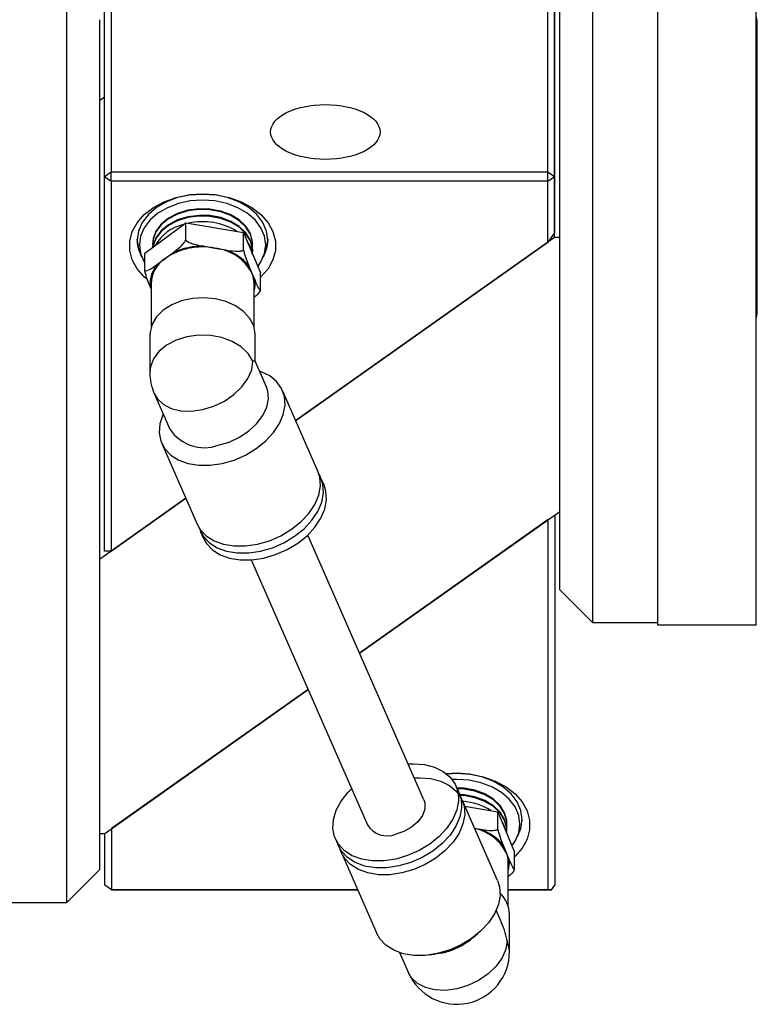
# Model space of a CAD drawing. Header units: inches. Extents: x 2.7 to 31.2, y 0.7 to 21.6.
# Tile 8 of 10: x 16.9 to 19.7, y 15.8 to 19.6. Entities that reach past the tile are written whole.
import ezdxf

# ---------------------------------------------------------------- set-up
doc = ezdxf.new("R2010")
doc.units = ezdxf.units.IN
doc.header["$MEASUREMENT"] = 0

msp = doc.modelspace()

# ---------------------------------------------------------------- linework, layer by layer
at = {"color": 7, "linetype": 'Continuous', "lineweight": 25}
for p, q in [((19.0671, 20.7801), (19.0671, 17.3001)), ((19.3171, 17.2901), (19.3171, 20.7901)), ((19.6921, 17.2901), (19.6921, 20.7901)), ((17.2263, 20.7411), (17.2263, 19.0231)), ((18.8963, 19.0231), (18.8963, 20.7411)), ((17.2013, 19.0054), (17.2013, 20.7234)), ((18.9213, 20.7234), (18.9213, 19.0054)), ((18.9421, 17.4251), (18.9421, 20.6551)), ((18.9221, 18.7718), (18.9221, 20.5252)), ((17.0571, 16.2293), (17.0571, 19.7293)), ((17.1821, 19.6043), (17.1821, 16.3543)), ((19.6971, 18.4796), (19.6971, 19.6006)), ((17.2013, 19.3083), (17.1821, 19.2946)), ((17.2013, 19.0054), (17.2263, 19.0231)), ((17.2263, 18.9877), (17.2263, 19.0231)), ((17.2263, 19.0231), (18.8963, 19.0231)), ((18.8963, 18.9877), (18.8963, 19.0231)), ((18.8963, 19.0231), (18.9213, 19.0054)), ((17.2013, 19.0054), (17.2263, 18.9877)), ((17.2013, 17.5726), (17.2013, 19.0054)), ((18.8963, 18.9877), (17.2263, 18.9877)), ((17.2263, 18.9877), (17.2263, 17.5726)), ((18.8963, 18.9877), (18.9213, 19.0054)), ((18.8963, 18.7536), (18.8963, 18.9877)), ((18.9213, 19.0054), (18.9213, 18.789)), ((17.3554, 18.7118), (17.5121, 18.8282)), ((17.5121, 18.8282), (17.7331, 18.7904)), ((17.5121, 18.761), (17.5121, 18.8282)), ((17.7331, 18.7232), (17.7331, 18.7904)), ((17.7331, 18.7904), (17.7972, 18.6362)), ((18.9213, 18.789), (18.8963, 18.7536)), ((18.9221, 18.7718), (17.9324, 18.072)), ((17.9324, 18.072), (18.8963, 18.7536)), ((18.9421, 18.7718), (18.9221, 18.7718)), ((17.3359, 18.717), (17.3435, 18.6979)), ((17.3554, 18.6446), (17.3554, 18.7118)), ((17.4338, 18.6921), (17.462, 18.713)), ((17.5828, 18.7382), (17.6226, 18.7314)), ((17.6226, 18.7314), (17.6624, 18.7246)), ((17.7678, 18.7185), (17.7678, 18.7215)), ((17.8092, 18.6979), (17.8167, 18.717)), ((17.4055, 18.6711), (17.4338, 18.6921)), ((17.7536, 18.6631), (17.7651, 18.6354)), ((17.7651, 18.6354), (17.7767, 18.6076)), ((17.7972, 18.569), (17.7972, 18.6362)), ((17.3795, 18.596), (17.3795, 18.4297)), ((17.7732, 18.4297), (17.7732, 18.596)), ((17.3795, 18.576), (17.3759, 18.5845)), ((17.3747, 18.399), (17.3747, 18.2565)), ((17.7779, 18.2988), (17.7779, 18.399)), ((17.8207, 18.2012), (17.7779, 18.2988)), ((18.0172, 17.8789), (17.8818, 18.1874)), ((17.3917, 18.1755), (17.4515, 18.0392)), ((17.4203, 17.9849), (17.5557, 17.6764)), ((18.0405, 17.8258), (18.0288, 17.8524)), ((17.5125, 17.775), (17.1821, 17.5413)), ((17.2263, 17.5726), (17.5125, 17.775)), ((18.1763, 17.1833), (18.9421, 17.7248)), ((18.898, 17.6937), (18.1763, 17.1833)), ((18.898, 16.2786), (18.898, 17.6937)), ((18.923, 17.7114), (18.923, 16.2962)), ((17.5674, 17.6498), (17.5791, 17.6232)), ((18.4227, 16.6218), (17.9783, 17.6344)), ((17.2263, 17.5726), (17.2013, 17.5726)), ((17.762, 17.5394), (18.2064, 16.5269)), ((18.9421, 17.4251), (19.0671, 17.3001)), ((19.0671, 17.3001), (19.3171, 17.3001)), ((19.6921, 17.2901), (19.3171, 17.2901)), ((17.2021, 16.4943), (17.9794, 17.044)), ((17.9794, 17.044), (17.228, 16.5126)), ((18.557, 16.649), (18.5453, 16.6756)), ((18.704, 16.3139), (18.5686, 16.6224)), ((18.5795, 16.5977), (18.7048, 16.5763)), ((18.7048, 16.5091), (18.7048, 16.5763)), ((18.7048, 16.5763), (18.769, 16.4221)), ((17.1821, 16.4943), (17.2021, 16.4943)), ((17.203, 16.2962), (17.203, 16.495)), ((17.228, 16.5126), (17.228, 16.2786)), ((18.6164, 16.5135), (18.6341, 16.5105)), ((18.7395, 16.5044), (18.7395, 16.5074)), ((18.7809, 16.4838), (18.7884, 16.5029)), ((18.0838, 16.4731), (18.0955, 16.4465)), ((18.7253, 16.449), (18.7369, 16.4213)), ((18.1072, 16.4199), (18.2426, 16.1114)), ((18.7369, 16.4213), (18.7484, 16.3935)), ((18.769, 16.3549), (18.769, 16.4221)), ((18.7449, 16.2156), (18.7449, 16.3819)), ((17.0571, 16.2293), (17.1821, 16.3543)), ((17.228, 16.2786), (17.203, 16.2962)), ((17.228, 16.2786), (17.203, 16.2962)), ((18.9105, 16.2786), (18.923, 16.2962)), ((17.228, 16.2786), (18.1692, 16.2786)), ((17.228, 16.2786), (17.228, 16.2786)), ((18.1692, 16.2786), (17.228, 16.2786)), ((18.7449, 16.2786), (18.898, 16.2786)), ((18.898, 16.2786), (18.7449, 16.2786)), ((18.9105, 16.2786), (18.898, 16.2786)), ((18.898, 16.2786), (18.9105, 16.2786)), ((16.8071, 16.2293), (17.0571, 16.2293)), ((18.7156, 16.1621), (18.6989, 16.2002)), ((18.7496, 16.0424), (18.7496, 16.1849)), ((18.6126, 16.0972), (18.6287, 16.1108)), ((18.3297, 16.0382), (18.3635, 15.9614)), ((18.4882, 16.0361), (18.464, 16.0319)), ((18.443, 16.0293), (18.464, 16.0319))]:
    msp.add_line(p, q, dxfattribs=at)
at = {"color": 7, "linetype": 'Continuous', "lineweight": 25, "flags": 128}
for points in [[(19.6971, 19.6006), (19.6944, 19.6139), (19.6921, 19.6186)], [(17.3626, 18.6128), (17.3533, 18.6211), (17.3261, 18.6521), (17.3075, 18.6861), (17.298, 18.722), (17.298, 18.7584), (17.3075, 18.7943), (17.3261, 18.8283), (17.3533, 18.8593), (17.388, 18.8863), (17.4292, 18.9082), (17.4753, 18.9245), (17.525, 18.9345), (17.5763, 18.9379)], [(17.5763, 18.9378), (17.5276, 18.9345), (17.4808, 18.9244), (17.4377, 18.9081), (17.3999, 18.8862), (17.3689, 18.8594), (17.3458, 18.8289), (17.3316, 18.7958), (17.3268, 18.7614), (17.3316, 18.727), (17.3433, 18.6983)], [(17.5763, 18.9379), (17.6277, 18.9345), (17.6773, 18.9245), (17.7234, 18.9082), (17.7646, 18.8863), (17.7994, 18.8593), (17.8265, 18.8283), (17.8451, 18.7943), (17.8546, 18.7584), (17.8546, 18.722), (17.8451, 18.6861), (17.8265, 18.6521), (17.7994, 18.6211), (17.7972, 18.6191)], [(17.8093, 18.6983), (17.821, 18.727), (17.8258, 18.7614), (17.821, 18.7958), (17.8068, 18.8289), (17.7838, 18.8594), (17.7527, 18.8862), (17.7149, 18.9081), (17.6718, 18.9244), (17.625, 18.9345), (17.5763, 18.9378)], [(17.5763, 18.9147), (17.5292, 18.9114), (17.4838, 18.9016), (17.442, 18.8858), (17.4054, 18.8646), (17.3753, 18.8387), (17.353, 18.8091), (17.3393, 18.7771), (17.3346, 18.7437), (17.3393, 18.7104), (17.353, 18.6783), (17.3554, 18.6744)], [(17.7872, 18.6603), (17.7996, 18.6783), (17.8134, 18.7104), (17.818, 18.7437), (17.8134, 18.7771), (17.7996, 18.8091), (17.7773, 18.8387), (17.7472, 18.8646), (17.7106, 18.8858), (17.6688, 18.9016), (17.6235, 18.9114), (17.5763, 18.9147)], [(17.7678, 18.7468), (17.7672, 18.7571), (17.7592, 18.7869), (17.742, 18.8147), (17.7164, 18.839), (17.6839, 18.8588), (17.646, 18.8729), (17.6045, 18.8807), (17.5617, 18.8818), (17.5195, 18.8761), (17.4803, 18.8639), (17.4458, 18.8459), (17.4179, 18.8228), (17.3979, 18.796), (17.3869, 18.7667), (17.3848, 18.7468)], [(17.7671, 18.7327), (17.7672, 18.7541), (17.7592, 18.7839), (17.742, 18.8116), (17.7164, 18.836), (17.6839, 18.8557), (17.646, 18.8699), (17.6045, 18.8777), (17.5617, 18.8787), (17.5195, 18.8731), (17.4803, 18.8609), (17.4458, 18.8428), (17.4179, 18.8198), (17.3979, 18.793), (17.3869, 18.7637), (17.3854, 18.7334), (17.3855, 18.7327)], [(17.7672, 18.7326), (17.7672, 18.7541), (17.7592, 18.7839), (17.742, 18.8116), (17.7164, 18.836), (17.6839, 18.8557), (17.646, 18.8699), (17.6045, 18.8777), (17.5617, 18.8787), (17.5195, 18.8731), (17.4803, 18.8609), (17.4458, 18.8428), (17.4179, 18.8198), (17.3979, 18.793), (17.3869, 18.7637), (17.3854, 18.7334), (17.3854, 18.7332)], [(17.7678, 18.7215), (17.7672, 18.7319), (17.7592, 18.7616), (17.742, 18.7894), (17.7165, 18.8138), (17.6839, 18.8335), (17.646, 18.8477), (17.6045, 18.8555), (17.5617, 18.8565), (17.5195, 18.8508), (17.4803, 18.8387), (17.4458, 18.8206), (17.4179, 18.7976), (17.3979, 18.7708), (17.3869, 18.7415), (17.3855, 18.7327)], [(17.7672, 18.7083), (17.7672, 18.7288), (17.7592, 18.7586), (17.742, 18.7864), (17.7164, 18.8108), (17.6839, 18.8305), (17.646, 18.8446), (17.6045, 18.8524), (17.5617, 18.8535), (17.5195, 18.8478), (17.4803, 18.8356), (17.4458, 18.8176), (17.4179, 18.7946), (17.3979, 18.7677), (17.3869, 18.7384), (17.3862, 18.7347)], [(17.7673, 18.7082), (17.7672, 18.7288), (17.7592, 18.7586), (17.742, 18.7864), (17.7165, 18.8108), (17.6839, 18.8305), (17.646, 18.8446), (17.6045, 18.8524), (17.5617, 18.8535), (17.5195, 18.8478), (17.4803, 18.8356), (17.4458, 18.8176), (17.4179, 18.7946), (17.3979, 18.7677), (17.3869, 18.7384), (17.3862, 18.7347)], [(17.3355, 18.7183), (17.3289, 18.7405), (17.3263, 18.7656)], [(17.7672, 18.7074), (17.7592, 18.7364), (17.7468, 18.7579)], [(17.8263, 18.7656), (17.8238, 18.7405), (17.8172, 18.7183)], [(17.7779, 18.399), (17.7778, 18.4033), (17.7718, 18.4338), (17.7566, 18.4627), (17.733, 18.4886), (17.7021, 18.5104), (17.6653, 18.5269), (17.6244, 18.5374), (17.5812, 18.5415), (17.5377, 18.5389), (17.4961, 18.5298), (17.4582, 18.5145), (17.4259, 18.4939), (17.4005, 18.4688), (17.3834, 18.4404), (17.3754, 18.4101), (17.3747, 18.399)], [(19.6921, 18.4615), (19.6944, 18.4662), (19.6971, 18.4796)], [(17.7688, 18.2987), (17.7507, 18.328), (17.7238, 18.3536), (17.6896, 18.3744), (17.6496, 18.3893), (17.606, 18.3975), (17.5609, 18.3986), (17.5166, 18.3926), (17.4752, 18.3798), (17.4389, 18.3608), (17.4096, 18.3366), (17.3885, 18.3083), (17.3769, 18.2775), (17.3747, 18.2565)], [(17.3917, 18.1755), (17.4029, 18.1566), (17.4258, 18.1346), (17.4563, 18.1187), (17.4928, 18.1097), (17.5335, 18.1081), (17.5763, 18.114), (17.6191, 18.1269), (17.6598, 18.1464), (17.6963, 18.1714), (17.7268, 18.2006), (17.7498, 18.2327), (17.764, 18.266), (17.7688, 18.2987)], [(17.6511, 17.908), (17.6966, 17.9212), (17.7405, 17.9404), (17.7812, 17.9648), (17.8171, 17.9937), (17.8471, 18.0258), (17.87, 18.0602), (17.8849, 18.0955), (17.8914, 18.1304), (17.8893, 18.1638), (17.8785, 18.1943), (17.8595, 18.221), (17.8329, 18.2427), (17.7998, 18.2588), (17.7946, 18.2606)], [(17.6361, 17.9777), (17.6775, 17.9901), (17.717, 18.0086), (17.7526, 18.0323), (17.7828, 18.0601), (17.8062, 18.0908), (17.8216, 18.1228), (17.8284, 18.1547), (17.8261, 18.1849), (17.8207, 18.2012)], [(17.4255, 18.0986), (17.4237, 18.0945), (17.4129, 18.0592), (17.4107, 18.0249), (17.4172, 17.9928), (17.4322, 17.9641), (17.455, 17.9398), (17.485, 17.9208), (17.521, 17.9077), (17.5616, 17.9011), (17.6055, 17.9012), (17.6511, 17.908)], [(17.7864, 17.5995), (17.832, 17.6128), (17.8759, 17.6319), (17.9165, 17.6564), (17.9525, 17.6852), (17.9825, 17.7174), (18.0053, 17.7517), (18.0203, 17.787), (18.0268, 17.822), (18.0246, 17.8553), (18.0172, 17.8789)], [(17.7981, 17.573), (17.8436, 17.5862), (17.8875, 17.6053), (17.9282, 17.6298), (17.9642, 17.6586), (17.9941, 17.6908), (18.017, 17.7251), (18.032, 17.7604), (18.0385, 17.7954), (18.0363, 17.8287), (18.0255, 17.8593), (18.0222, 17.8653)], [(17.8098, 17.5464), (17.8553, 17.5596), (17.8992, 17.5788), (17.9399, 17.6032), (17.9758, 17.632), (18.0058, 17.6642), (18.0287, 17.6985), (18.0436, 17.7338), (18.0501, 17.7688), (18.048, 17.8021), (18.0405, 17.8258)], [(17.5557, 17.6764), (17.5675, 17.6556), (17.5904, 17.6313), (17.6204, 17.6123), (17.6563, 17.5993), (17.697, 17.5927), (17.7409, 17.5928), (17.7864, 17.5995)], [(17.5624, 17.6635), (17.5642, 17.6578), (17.5792, 17.629), (17.6021, 17.6047), (17.632, 17.5857), (17.668, 17.5727), (17.7087, 17.5661), (17.7526, 17.5662), (17.7981, 17.573)], [(17.5791, 17.6232), (17.5909, 17.6024), (17.6138, 17.5781), (17.6437, 17.5591), (17.6797, 17.5461), (17.7203, 17.5395), (17.7642, 17.5396), (17.8098, 17.5464)], [(18.3623, 16.7594), (18.3824, 16.7601), (18.4248, 16.7569), (18.4633, 16.747), (18.4964, 16.7309), (18.523, 16.7091), (18.542, 16.6825), (18.5528, 16.652), (18.5549, 16.6186), (18.5484, 16.5837), (18.5335, 16.5484), (18.5106, 16.514), (18.4806, 16.4818), (18.4447, 16.453), (18.404, 16.4286), (18.3601, 16.4094), (18.3146, 16.3962)], [(18.5092, 16.7218), (18.548, 16.7237), (18.5994, 16.7204), (18.649, 16.7104), (18.6952, 16.6941), (18.7363, 16.6722), (18.7711, 16.6452), (18.7982, 16.6142), (18.8169, 16.5802), (18.8263, 16.5443), (18.8263, 16.5078), (18.8169, 16.472), (18.7982, 16.438), (18.7711, 16.407), (18.769, 16.405)], [(18.781, 16.4842), (18.7927, 16.5129), (18.7975, 16.5473), (18.7927, 16.5817), (18.7785, 16.6148), (18.7555, 16.6453), (18.7245, 16.6721), (18.6867, 16.694), (18.6435, 16.7103), (18.5967, 16.7204), (18.548, 16.7237), (18.5094, 16.7216)], [(18.3822, 16.706), (18.4057, 16.7069), (18.4482, 16.7037), (18.4867, 16.6938), (18.5198, 16.6777), (18.5463, 16.656), (18.5653, 16.6293), (18.5761, 16.5988), (18.5783, 16.5654), (18.5718, 16.5305), (18.5568, 16.4952), (18.5339, 16.4608), (18.504, 16.4287), (18.468, 16.3998), (18.4273, 16.3754), (18.3835, 16.3562), (18.3379, 16.343)], [(18.759, 16.4461), (18.7713, 16.4642), (18.7851, 16.4963), (18.7897, 16.5296), (18.7851, 16.563), (18.7713, 16.595), (18.749, 16.6246), (18.7189, 16.6505), (18.6823, 16.6717), (18.6405, 16.6875), (18.5952, 16.6973), (18.548, 16.7005), (18.5307, 16.7001)], [(18.3146, 16.3962), (18.269, 16.3894), (18.2251, 16.3893), (18.1845, 16.3959), (18.1485, 16.4089), (18.1185, 16.428), (18.0957, 16.4523), (18.0807, 16.481), (18.0742, 16.5131), (18.0764, 16.5474), (18.0872, 16.5827), (18.1062, 16.6176), (18.1327, 16.6511), (18.146, 16.6645)], [(18.557, 16.649), (18.5644, 16.6254), (18.5666, 16.592), (18.5601, 16.5571), (18.5451, 16.5218), (18.5223, 16.4874), (18.4923, 16.4553), (18.4563, 16.4264), (18.4157, 16.402), (18.3718, 16.3828), (18.3262, 16.3696)], [(18.7395, 16.5327), (18.739, 16.543), (18.7309, 16.5728), (18.7137, 16.6006), (18.6882, 16.6249), (18.6556, 16.6447), (18.6177, 16.6588), (18.5762, 16.6666), (18.5486, 16.6681)], [(18.7389, 16.5186), (18.739, 16.54), (18.7309, 16.5698), (18.7137, 16.5975), (18.6882, 16.6219), (18.6556, 16.6416), (18.6177, 16.6558), (18.5762, 16.6636), (18.5499, 16.665)], [(18.7389, 16.5185), (18.739, 16.54), (18.7309, 16.5698), (18.7137, 16.5975), (18.6882, 16.6219), (18.6556, 16.6416), (18.6177, 16.6558), (18.5762, 16.6636), (18.5499, 16.665)], [(18.7395, 16.5074), (18.739, 16.5178), (18.7309, 16.5475), (18.7137, 16.5753), (18.6882, 16.5997), (18.6556, 16.6194), (18.6177, 16.6335), (18.5762, 16.6413), (18.5572, 16.6427)], [(18.739, 16.4941), (18.739, 16.5147), (18.7309, 16.5445), (18.7137, 16.5723), (18.6882, 16.5967), (18.6556, 16.6164), (18.6177, 16.6305), (18.5762, 16.6383), (18.5593, 16.6396)], [(18.739, 16.4942), (18.739, 16.5147), (18.7309, 16.5445), (18.7137, 16.5723), (18.6882, 16.5966), (18.6556, 16.6164), (18.6177, 16.6305), (18.5762, 16.6383), (18.5593, 16.6395)], [(18.4227, 16.6218), (18.4262, 16.6107), (18.4262, 16.5869), (18.4172, 16.5622), (18.3998, 16.5384), (18.3756, 16.5175), (18.3463, 16.5012), (18.3146, 16.4908)], [(18.7389, 16.4933), (18.7309, 16.5223), (18.7186, 16.5438)], [(18.3262, 16.3696), (18.2807, 16.3628), (18.2368, 16.3627), (18.1961, 16.3693), (18.1602, 16.3824), (18.1302, 16.4014), (18.1073, 16.4257), (18.0955, 16.4465)], [(18.3379, 16.343), (18.2924, 16.3362), (18.2485, 16.3361), (18.2078, 16.3427), (18.1718, 16.3558), (18.1419, 16.3748), (18.119, 16.3991), (18.104, 16.4278), (18.1022, 16.4335)], [(18.704, 16.3139), (18.7115, 16.2903), (18.7137, 16.257), (18.7071, 16.222), (18.6922, 16.1867), (18.6693, 16.1524), (18.6394, 16.1202), (18.6034, 16.0914), (18.5627, 16.0669), (18.5188, 16.0478), (18.4733, 16.0345)], [(18.4733, 16.0345), (18.4277, 16.0278), (18.3838, 16.0277), (18.3432, 16.0343), (18.3072, 16.0473), (18.2773, 16.0663), (18.2544, 16.0906), (18.2426, 16.1114)], [(18.7406, 16.0846), (18.7357, 16.0518), (18.7215, 16.0186), (18.6986, 15.9865), (18.6681, 15.9573), (18.6316, 15.9323), (18.5909, 15.9128), (18.548, 15.8998), (18.5052, 15.894), (18.4645, 15.8956), (18.428, 15.9046), (18.3975, 15.9205), (18.3746, 15.9425), (18.3635, 15.9614)], [(18.7496, 16.0424), (18.749, 16.0533), (18.7406, 16.0846)]]:
    msp.add_lwpolyline(points, dxfattribs=at)
at = {"color": 7, "linetype": 'Continuous', "lineweight": 25}
for centre, radius, start, end in [((17.5401, 18.6597), 0.1659, 102.9466, 150.0847), ((17.5764, 18.582), 0.2501, 58.7291, 102.3178), ((17.5757, 18.4834), 0.2523, 79.2869, 124.2298), ((17.5747, 18.4745), 0.2638, 88.225, 115.2918), ((17.6041, 18.55), 0.1823, 27.9154, 84.1678), ((17.6075, 18.5447), 0.188, 39.0336, 73.0495), ((17.4869, 18.5949), 0.1114, 136.8653, 185.3666), ((17.5012, 18.5906), 0.1219, 123.602, 177.4171), ((17.6718, 18.5959), 0.1014, 0.1044, 22.9304), ((17.6755, 18.5961), 0.1019, 343.4924, 6.5085), ((17.5763, 18.2565), 0.2016, 180, 203.6958), ((17.5826, 18.1246), 0.1564, 213.1155, 290.0269), ((18.5535, 16.3819), 0.2354, 58.0755, 85.6845), ((18.282, 16.5733), 0.0887, 211.5649, 291.5773), ((18.6686, 16.5519), 0.1294, 338.3272, 359.8223), ((18.5806, 16.3401), 0.1761, 27.4593, 78.1046), ((18.5793, 16.3306), 0.188, 39.0334, 73.0498), ((18.6435, 16.3818), 0.1014, 0.1074, 22.9282), ((18.6472, 16.382), 0.1019, 343.4929, 6.5088), ((18.6314, 16.1812), 0.1182, 1.8021, 45.7563), ((18.4262, 16.3198), 0.2903, 282.3359, 309.9395), ((18.548, 16.0424), 0.2016, 203.6958, 360)]:
    msp.add_arc(centre, radius, start, end, dxfattribs=at)
msp.add_ellipse((18.0456, 19.1751), major_axis=(0.2093, 0), ratio=0.499926, dxfattribs=at)
for centre, major_axis, ratio, start_param, end_param in [((17.5763, 18.2565), (0.2016, 0.0423), 0.03064, 0.006428, 0.294526), ((18.548, 16.0424), (-0.0585, 0.2789), 0.691557, 4.718817, 5.006915)]:
    msp.add_ellipse(centre, major_axis=major_axis, ratio=ratio, start_param=start_param, end_param=end_param, dxfattribs=at)
for points, knots in [([(17.462, 18.713), (17.4629, 18.7137), (17.4719, 18.7204), (17.4859, 18.7314), (17.5023, 18.747), (17.5094, 18.757), (17.5121, 18.761)], [0, 0, 0, 0, 0.052875, 0.517958, 0.809655, 1, 1, 1, 1]), ([(17.5121, 18.761), (17.5164, 18.7583), (17.5303, 18.7493), (17.5555, 18.7431), (17.5749, 18.7396), (17.5828, 18.7382)], [0, 0, 0, 0, 0.204334, 0.673303, 1, 1, 1, 1]), ([(17.6624, 18.7246), (17.6637, 18.7243), (17.6763, 18.7222), (17.6961, 18.7194), (17.7192, 18.7189), (17.7292, 18.722), (17.7331, 18.7232)], [0, 0, 0, 0, 0.052873, 0.517956, 0.809653, 1, 1, 1, 1]), ([(17.7331, 18.7232), (17.7343, 18.7182), (17.7383, 18.702), (17.7457, 18.6825), (17.7513, 18.6687), (17.7536, 18.6631)], [0, 0, 0, 0, 0.204357, 0.673361, 1, 1, 1, 1]), ([(17.3554, 18.6446), (17.3584, 18.6448), (17.3683, 18.6456), (17.3862, 18.657), (17.3999, 18.667), (17.4055, 18.6711)], [0, 0, 0, 0, 0.2043363, 0.673299, 1, 1, 1, 1]), ([(17.3759, 18.5845), (17.3755, 18.5854), (17.3719, 18.5943), (17.3661, 18.6087), (17.3594, 18.6283), (17.3565, 18.6399), (17.3554, 18.6446)], [0, 0, 0, 0, 0.052977, 0.518037, 0.80972, 1, 1, 1, 1]), ([(17.7767, 18.6076), (17.7771, 18.6067), (17.7808, 18.5979), (17.7865, 18.5847), (17.7932, 18.5719), (17.7961, 18.5698), (17.7972, 18.569)], [0, 0, 0, 0, 0.052976, 0.518036, 0.80972, 1, 1, 1, 1]), ([(17.7972, 18.569), (17.7943, 18.5647), (17.787, 18.5543), (17.7783, 18.547), (17.7732, 18.5427)], [0, 0, 0, 0, 0.412419, 1, 1, 1, 1]), ([(18.6341, 16.5105), (18.6354, 16.5102), (18.6481, 16.5081), (18.6678, 16.5053), (18.691, 16.5048), (18.7009, 16.5078), (18.7048, 16.5091)], [0, 0, 0, 0, 0.0528729, 0.5179557, 0.8096541, 1, 1, 1, 1]), ([(18.7048, 16.5091), (18.706, 16.5041), (18.7101, 16.4879), (18.7174, 16.4684), (18.723, 16.4546), (18.7253, 16.449)], [0, 0, 0, 0, 0.204354, 0.673362, 1, 1, 1, 1]), ([(18.7484, 16.3935), (18.7488, 16.3926), (18.7525, 16.3838), (18.7582, 16.3706), (18.765, 16.3578), (18.7678, 16.3557), (18.769, 16.3549)], [0, 0, 0, 0, 0.052978, 0.518036, 0.809719, 1, 1, 1, 1]), ([(18.769, 16.3549), (18.766, 16.3506), (18.7587, 16.3402), (18.75, 16.3329), (18.7449, 16.3286)], [0, 0, 0, 0, 0.412421, 1, 1, 1, 1])]:
    msp.add_open_spline(points, degree=3, knots=knots, dxfattribs=at)

doc.saveas('drawing.dxf')
